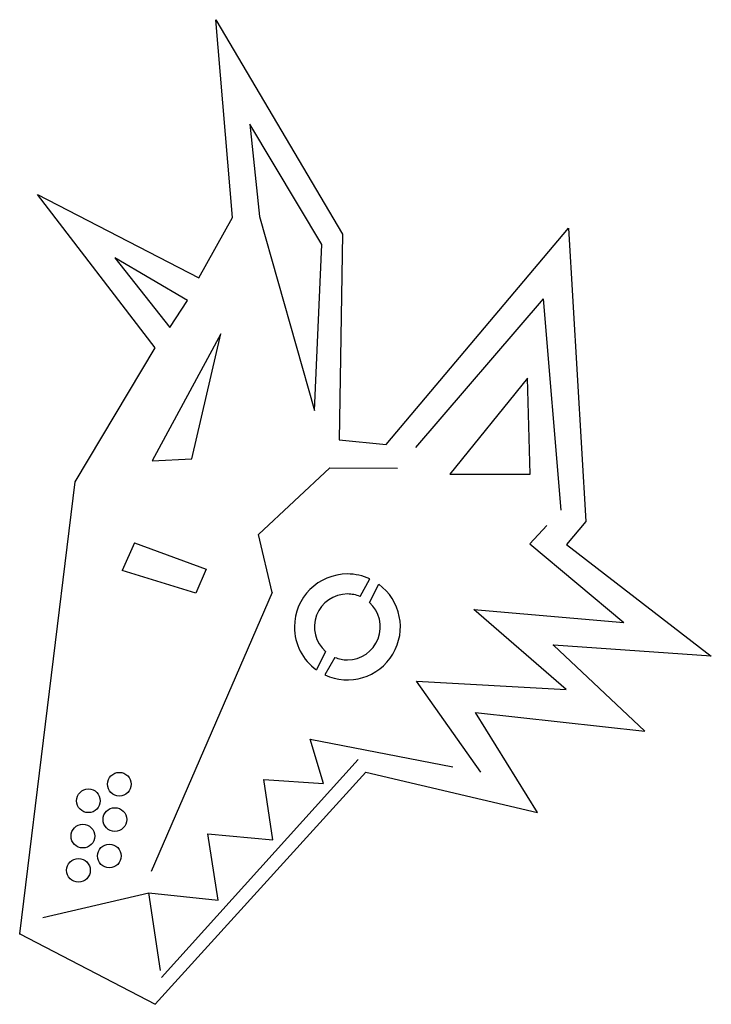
# Model space of a CAD drawing. Extents: x -1.8 to 7.3, y 0 to 13.
import ezdxf

# ---------------------------------------------------------------- set-up
doc = ezdxf.new("R2010")
doc.units = 0

msp = doc.modelspace()

# ---------------------------------------------------------------- linework, layer by layer
at = {"layer": '2', "color": 6, "linetype": 'CONTINUOUS'}
for p, q in [((1.017653, 10.370209), (0.798155, 12.976738)), ((0.798155, 12.976738), (2.469688, 10.151859)), ((1.249084, 11.601772), (1.376093, 10.382029)), ((2.197641, 10.015861), (1.249084, 11.601772)), ((-0.000135, 8.652733), (-1.553676, 10.670826)), ((-1.553676, 10.670826), (0.57505, 9.574907)), ((1.376093, 10.382029), (2.100172, 7.825676)), ((0.57505, 9.574907), (1.017653, 10.370209)), ((2.469688, 10.151859), (2.423293, 7.440544)), ((3.04335, 7.376279), (5.449357, 10.230344)), ((5.449357, 10.230344), (5.67452, 6.36217)), ((2.100172, 7.825676), (2.197641, 10.015861)), ((0.425124, 9.276182), (-0.532796, 9.836971)), ((-0.532796, 9.836971), (0.194331, 8.921465)), ((0.194331, 8.921465), (0.425124, 9.276182)), ((5.112854, 9.296928), (3.429456, 7.339049)), ((5.112854, 9.296928), (5.348796, 6.511046)), ((0.86596, 8.836375), (-0.037901, 7.162237)), ((0.48124, 7.189498), (0.86596, 8.836375)), ((-1.054648, 6.884198), (-0.000135, 8.652733)), ((4.907269, 8.252254), (3.885151, 6.986232)), ((4.941812, 6.986355), (4.907269, 8.252254)), ((2.423293, 7.440544), (3.04335, 7.376279)), ((-0.037901, 7.162237), (0.48124, 7.189498)), ((1.36123, 6.189742), (2.30168, 7.070193)), ((2.30168, 7.070193), (3.195278, 7.066687)), ((-1.786344, 0.928847), (-1.054648, 6.884198)), ((3.885151, 6.986232), (4.941812, 6.986355)), ((5.67452, 6.36217), (5.422345, 6.061502)), ((4.937695, 6.070782), (5.162904, 6.311967)), ((1.542885, 5.426388), (1.36123, 6.189742)), ((-0.274347, 6.081294), (-0.435213, 5.715284)), ((-0.274347, 6.081294), (0.669908, 5.734926)), ((4.937695, 6.070782), (6.177681, 5.030695)), ((5.422345, 6.061502), (7.330603, 4.589666)), ((0.534803, 5.417074), (-0.435213, 5.715284)), ((0.669908, 5.734926), (0.534803, 5.417074)), ((2.701219, 5.374234), (2.830066, 5.605827)), ((2.824356, 5.296178), (2.947963, 5.535651)), ((1.542885, 5.426388), (-0.051879, 1.748232)), ((4.199739, 5.204355), (6.177681, 5.030695)), ((5.415683, 4.148987), (4.199739, 5.204355)), ((7.330603, 4.589666), (5.24943, 4.73354)), ((6.452173, 3.601761), (5.24943, 4.73354)), ((2.246194, 4.648771), (2.127389, 4.406324)), ((2.36883, 4.572403), (2.233915, 4.343525)), ((4.292968, 3.060373), (3.443247, 4.260028)), ((3.443247, 4.260028), (5.415683, 4.148987)), ((5.039545, 2.529636), (4.220056, 3.847522)), ((4.220056, 3.847522), (6.452173, 3.601761)), ((2.217215, 2.911619), (2.042864, 3.494958)), ((2.042864, 3.494958), (3.92491, 3.131459)), ((0, 0), (2.776885, 3.061493)), ((2.776885, 3.061493), (5.039545, 2.529636)), ((1.548607, 2.167748), (1.42977, 2.961299)), ((1.42977, 2.961299), (2.217215, 2.911619)), ((0.82998, 1.370854), (0.691816, 2.248263)), ((0.691816, 2.248263), (1.548607, 2.167748)), ((-1.481709, 1.145714), (-0.084405, 1.467349)), ((0.069717, 0.445328), (-0.084405, 1.467349)), ((-0.084405, 1.467349), (0.82998, 1.370854)), ((-1.786344, 0.928847), (0, 0))]:
    msp.add_line(p, q, dxfattribs=at)
for centre in [(-0.473274, 2.900961), (-0.880769, 2.682661), (-0.531488, 2.435253), (-0.953536, 2.216953), (-0.604255, 1.954992), (-1.011749, 1.765798)]:
    msp.add_circle(centre, 0.15625, dxfattribs=at)
for radius, start, end in [(0.698, 90, 180), (0.698, 64.877578, 90), (0.698, 244.562245, 413.78793), (0.434, 90, 228.507624), (0.434, 67.298808, 90), (0.434, 270, 407.959941), (0.698, 180, 234.39831), (0.434, 247.66954, 270)]:
    msp.add_arc((2.533728, 4.973856), radius, start, end, dxfattribs=at)
at = {"layer": '2', "color": 6}
for p in [(5.24943, 4.73354), (-1.786344, 0.928847)]:
    msp.add_point(p, dxfattribs=at)
at = {"layer": 'POINTS', "color": 6, "linetype": 'CONTINUOUS'}
msp.add_line((0.083852, 0.351598), (2.673755, 3.228134), dxfattribs=at)

doc.saveas('drawing.dxf')
